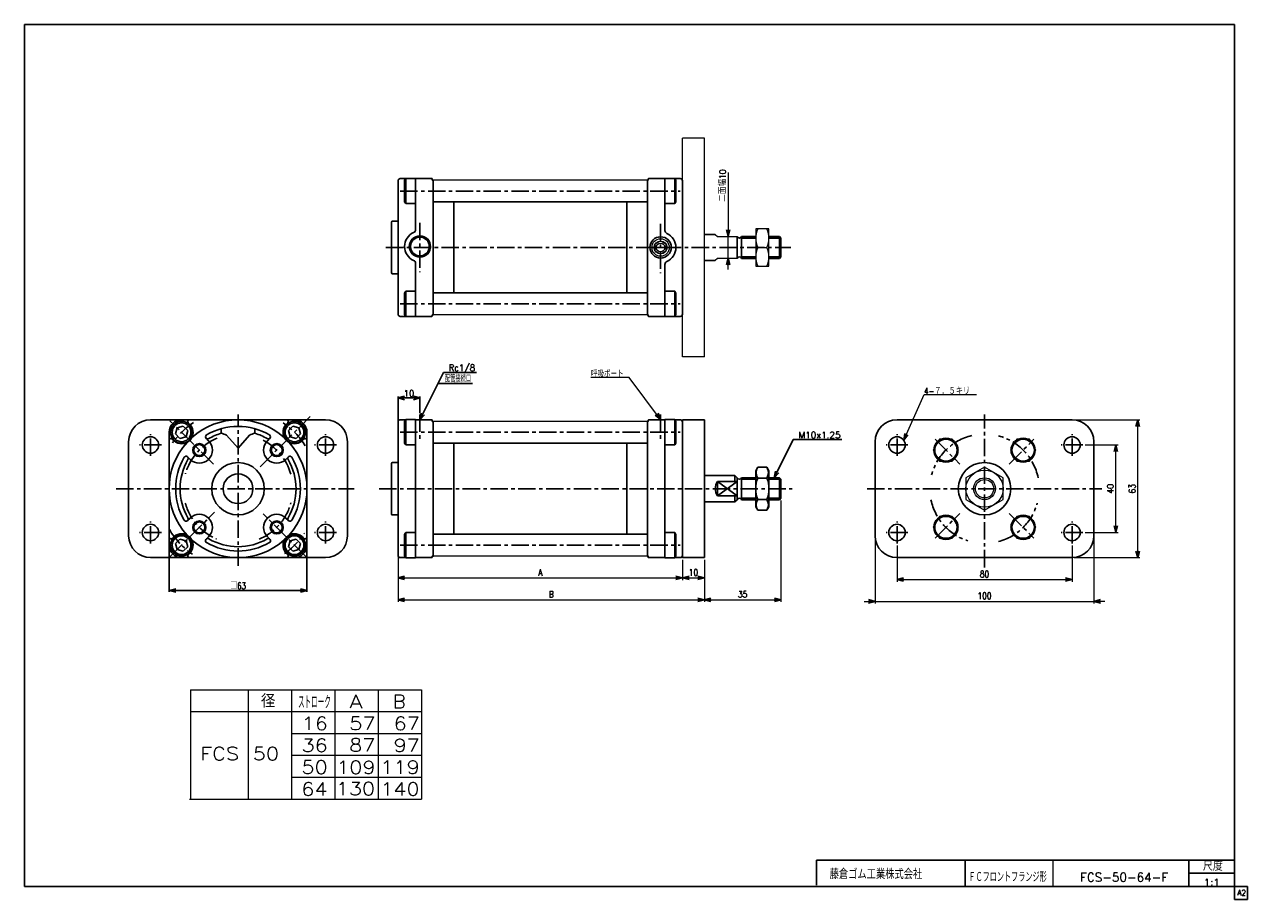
# Model space of a CAD drawing. Header units: millimetres. Extents: x -272 to 287, y -200 to 200.
import ezdxf
from ezdxf.enums import TextEntityAlignment as Align

# ---------------------------------------------------------------- set-up
doc = ezdxf.new("R2010")
doc.units = ezdxf.units.MM
doc.header["$LTSCALE"] = 0.25
doc.linetypes.add('CENTER', pattern=[50.8, 31.75, -6.35, 6.35, -6.35])
doc.layers.add('Layer0016', color=7, linetype='Continuous')
doc.layers.add('ZUWAKU', color=7, linetype='Continuous')
doc.styles.add('FdaStyle0', font='txt.shx', dxfattribs={"width": 0.833333, "bigfont": 'bigfont'})
doc.dimstyles.new('DaDimRotatedStyle', dxfattribs={"dimtxt": 3, "dimasz": 3.000002, "dimexe": 1, "dimexo": 1, "dimgap": 1, "dimtad": 3, "dimdsep": 46, "dimtxsty": 'FdaStyle0', "dimblk1": 'OPEN30', "dimblk2": 'OPEN30', "dimsah": 1, "dimcen": 0.09, "dimclrd": 4, "dimclre": 4, "dimclrt": 4, "dimadec": 0, "dimazin": 2, "dimtfac": 1, "dimtdec": 4, "dimtmove": 0, "dimatfit": 0, "dimfxl": 1, "dimarcsym": 0})

# ---------------------------------------------------------------- blocks, each defined once
blk = doc.blocks.new('_OPEN30')
at = {"color": 0, "linetype": 'ByBlock', "lineweight": -2}
for p, q in [((-1, 0.267949), (0, 0)), ((0, 0), (-1, -0.267949)), ((0, 0), (-1, 0))]:
    blk.add_line(p, q, dxfattribs=at)
blk = doc.blocks.new('DC_GROUP_Φ50_1')
at = {"color": 4, "linetype": 'Continuous', "lineweight": 13}
for p, q in [((166.8, -2.41), (158.3, -7.31)), ((175.3, -7.31), (166.8, -2.41)), ((158.3, -7.31), (158.3, -17.13)), ((175.3, -17.13), (175.3, -7.31)), ((158.3, -17.13), (166.8, -22.04)), ((166.8, -22.04), (175.3, -17.13))]:
    blk.add_line(p, q, dxfattribs=at)
for radius in [8.5, 5, 4.19]:
    blk.add_circle((166.8, -12.22), radius, dxfattribs=at)
blk = doc.blocks.new('DC_GROUP_Φ50_2')
at = {"color": 4, "linetype": 'Continuous', "lineweight": 13}
for p, q in [((4.39, 38.69), (-13.11, 38.69)), ((18.74, 19.49), (4.39, 38.69))]:
    blk.add_line(p, q, dxfattribs=at)
at = {"color": 4, "xscale": 3.000002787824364, "yscale": 2.999989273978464, "rotation": 306.7585028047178}
blk.add_blockref('_OPEN30', (18.74, 19.49), dxfattribs=at)
at = {"color": 4, "style": 'FdaStyle0', "width": 0.833333}
blk.add_text('呼吸ポート', height=3, dxfattribs=at).set_placement((-13.11, 38.69), (1.89, 38.69), align=Align.FIT)
blk = doc.blocks.new('DA_IMAGEDIMGROUP_1')
at = {"color": 4, "linetype": 'Continuous', "lineweight": 13}
for p, q in [((49.65, 132.4), (49.65, 103.06)), ((49.65, 93.06), (49.65, 103.06)), ((49.65, 88.06), (49.65, 93.06))]:
    blk.add_line(p, q, dxfattribs=at)
at = {"color": 4, "xscale": 3.000002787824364, "yscale": 2.999989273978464}
for p, rotation in [((49.65, 103.06), 270), ((49.65, 93.06), 90)]:
    blk.add_blockref('_OPEN30', p, dxfattribs=dict(at, rotation=rotation))
at = {"color": 4, "insert": (48.65, 118.9), "char_height": 3, "width": 22.5, "attachment_point": 7, "rotation": 90, "style": 'FdaStyle0'}
blk.add_mtext('\\T1.00;二面幅10', dxfattribs=at)
blk = doc.blocks.new('DC_GROUP_Φ50_3')
at = {"color": 4, "linetype": 'Continuous', "lineweight": 13}
for p, q in [((68.24, 106.56), (62.24, 106.56)), ((62.24, 106.56), (62.24, 89.56)), ((68.24, 89.56), (68.24, 106.56)), ((63.13, 98.06), (67.34, 98.06)), ((62.24, 89.56), (68.24, 89.56))]:
    blk.add_line(p, q, dxfattribs=at)
for centre, start, end in [((72.68, 102.31), 156.0093, 203.9907), ((57.79, 102.31), 336.0093, 23.9907), ((72.68, 93.81), 156.0093, 203.9907), ((57.79, 93.81), 336.0093, 23.9907)]:
    blk.add_arc(centre, 10.45, start, end, dxfattribs=at)
blk = doc.blocks.new('DC_GROUP_Φ50_4')
at = {"color": 4, "linetype": 'Continuous', "lineweight": 13}
for p, q in [((146.28, 10.41), (143.39, 5.41)), ((152.05, 10.41), (146.28, 10.41)), ((154.94, 5.41), (152.05, 10.41)), ((143.39, 5.41), (146.28, 0.41)), ((146.28, 0.41), (152.05, 0.41)), ((152.05, 0.41), (154.94, 5.41))]:
    blk.add_line(p, q, dxfattribs=at)
blk.add_circle((149.16, 5.41), 5, dxfattribs=at)
blk = doc.blocks.new('DC_GROUP_Φ50_5')
at = {"color": 4, "linetype": 'Continuous', "lineweight": 13}
for p, q in [((146.28, -24.86), (143.39, -29.86)), ((152.05, -24.86), (146.28, -24.86)), ((154.94, -29.86), (152.05, -24.86)), ((143.39, -29.86), (146.28, -34.86)), ((152.05, -34.86), (154.94, -29.86)), ((146.28, -34.86), (152.05, -34.86))]:
    blk.add_line(p, q, dxfattribs=at)
blk.add_circle((149.16, -29.86), 5, dxfattribs=at)
blk = doc.blocks.new('DC_GROUP_Φ50_6')
at = {"color": 4, "linetype": 'Continuous', "lineweight": 13}
for p, q in [((181.54, -24.86), (178.66, -29.86)), ((187.32, -24.86), (181.54, -24.86)), ((190.2, -29.86), (187.32, -24.86)), ((178.66, -29.86), (181.54, -34.86)), ((187.32, -34.86), (190.2, -29.86)), ((181.54, -34.86), (187.32, -34.86))]:
    blk.add_line(p, q, dxfattribs=at)
blk.add_circle((184.43, -29.86), 5, dxfattribs=at)
blk = doc.blocks.new('DC_GROUP_Φ50_7')
at = {"color": 4, "linetype": 'Continuous', "lineweight": 13}
for p, q in [((181.54, 10.41), (178.66, 5.41)), ((187.32, 10.41), (181.54, 10.41)), ((190.2, 5.41), (187.32, 10.41)), ((178.66, 5.41), (181.54, 0.41)), ((181.54, 0.41), (187.32, 0.41)), ((187.32, 0.41), (190.2, 5.41))]:
    blk.add_line(p, q, dxfattribs=at)
blk.add_circle((184.43, 5.41), 5, dxfattribs=at)
blk = doc.blocks.new('*D9')
at = {"color": 4, "linetype": 'Continuous', "lineweight": 13}
for p, q in [((-101.26, -43.72), (-101.26, -53.97)), ((28.74, -44.72), (28.74, -53.97)), ((-101.26, -52.97), (28.74, -52.97))]:
    blk.add_line(p, q, dxfattribs=at)
at = {"color": 4, "xscale": 3.000002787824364, "yscale": 2.999989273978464}
for p, rotation in [((-101.26, -52.97), 180), ((28.74, -52.97), 360)]:
    blk.add_blockref('_OPEN30', p, dxfattribs=dict(at, rotation=rotation))
at = {"color": 4, "insert": (-36.26, -51.97), "char_height": 3, "width": 7.5, "attachment_point": 8, "style": 'FdaStyle0'}
blk.add_mtext('\\T1.00;A', dxfattribs=at)
blk = doc.blocks.new('*D10')
at = {"color": 4, "linetype": 'Continuous', "lineweight": 13}
for p, q in [((28.74, -44.72), (28.74, -53.97)), ((38.74, -44.72), (38.74, -53.97)), ((28.74, -52.97), (38.74, -52.97))]:
    blk.add_line(p, q, dxfattribs=at)
at = {"color": 4, "xscale": 3.000002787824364, "yscale": 2.999989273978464}
for p, rotation in [((28.74, -52.97), 180), ((38.74, -52.97), 360)]:
    blk.add_blockref('_OPEN30', p, dxfattribs=dict(at, rotation=rotation))
at = {"color": 4, "insert": (33.74, -51.97), "char_height": 3, "width": 11.25, "attachment_point": 8, "style": 'FdaStyle0'}
blk.add_mtext('\\T1.00;10', dxfattribs=at)
blk = doc.blocks.new('*D11')
at = {"color": 4, "linetype": 'Continuous', "lineweight": 13}
for p, q in [((-101.26, -43.72), (-101.26, -63.97)), ((38.74, -44.72), (38.74, -63.97)), ((-101.26, -62.97), (38.74, -62.97))]:
    blk.add_line(p, q, dxfattribs=at)
at = {"color": 4, "xscale": 3.000002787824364, "yscale": 2.999989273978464}
for p, rotation in [((-101.26, -62.97), 180), ((38.74, -62.97), 360)]:
    blk.add_blockref('_OPEN30', p, dxfattribs=dict(at, rotation=rotation))
at = {"color": 4, "insert": (-31.26, -61.97), "char_height": 3, "width": 7.5, "attachment_point": 8, "style": 'FdaStyle0'}
blk.add_mtext('\\T1.00;B', dxfattribs=at)
blk = doc.blocks.new('*D12')
at = {"color": 4, "linetype": 'Continuous', "lineweight": 13}
for p, q in [((73.74, -17.55), (73.74, -63.97)), ((38.74, -44.72), (38.74, -63.97)), ((38.74, -62.97), (73.74, -62.97))]:
    blk.add_line(p, q, dxfattribs=at)
at = {"color": 4, "xscale": 3.000002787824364, "yscale": 2.999989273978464}
for p, rotation in [((38.74, -62.97), 180), ((73.74, -62.97), 360)]:
    blk.add_blockref('_OPEN30', p, dxfattribs=dict(at, rotation=rotation))
at = {"color": 4, "insert": (56.24, -61.97), "char_height": 3, "width": 11.25, "attachment_point": 8, "style": 'FdaStyle0'}
blk.add_mtext('\\T1.00;35', dxfattribs=at)
blk = doc.blocks.new('*D13')
at = {"color": 4, "linetype": 'Continuous', "lineweight": 13}
for p, q in [((126.8, -38.22), (126.8, -54.72)), ((206.8, -38.22), (206.8, -54.72)), ((126.8, -53.72), (206.8, -53.72))]:
    blk.add_line(p, q, dxfattribs=at)
at = {"color": 4, "xscale": 3.000002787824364, "yscale": 2.999989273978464}
for p, rotation in [((126.8, -53.72), 180), ((206.8, -53.72), 360)]:
    blk.add_blockref('_OPEN30', p, dxfattribs=dict(at, rotation=rotation))
at = {"color": 4, "insert": (166.8, -52.72), "char_height": 3, "width": 11.25, "attachment_point": 8, "style": 'FdaStyle0'}
blk.add_mtext('\\T1.00;80', dxfattribs=at)
blk = doc.blocks.new('DA_IMAGEDIMGROUP_2')
at = {"color": 4, "linetype": 'Continuous', "lineweight": 13}
for p, q in [((116.8, -34.72), (116.8, -64.72)), ((216.8, -34.72), (216.8, -64.72)), ((111.8, -63.72), (116.8, -63.72)), ((116.8, -63.72), (216.8, -63.72)), ((221.8, -63.72), (216.8, -63.72))]:
    blk.add_line(p, q, dxfattribs=at)
at = {"color": 4, "xscale": 3.000002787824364, "yscale": 2.999989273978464}
for p, rotation in [((116.8, -63.72), 360), ((216.8, -63.72), 180)]:
    blk.add_blockref('_OPEN30', p, dxfattribs=dict(at, rotation=rotation))
at = {"color": 4, "insert": (166.8, -62.72), "char_height": 3, "width": 15, "attachment_point": 8, "style": 'FdaStyle0'}
blk.add_mtext('\\T1.00;100', dxfattribs=at)
blk = doc.blocks.new('*D15')
at = {"color": 4, "linetype": 'Continuous', "lineweight": 13}
for p, q in [((212.8, 7.78), (227.8, 7.78)), ((226.8, -32.22), (226.8, 7.78)), ((212.8, -32.22), (227.8, -32.22))]:
    blk.add_line(p, q, dxfattribs=at)
at = {"color": 4, "xscale": 3.000002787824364, "yscale": 2.999989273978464}
for p, rotation in [((226.8, 7.78), 90), ((226.8, -32.22), 270)]:
    blk.add_blockref('_OPEN30', p, dxfattribs=dict(at, rotation=rotation))
at = {"color": 4, "insert": (225.8, -12.22), "char_height": 3, "width": 11.25, "attachment_point": 8, "rotation": 90, "style": 'FdaStyle0'}
blk.add_mtext('\\T1.00;40', dxfattribs=at)
blk = doc.blocks.new('*D16')
at = {"color": 4, "linetype": 'Continuous', "lineweight": 13}
for p, q in [((207.8, 19.28), (237.8, 19.28)), ((236.8, -43.72), (236.8, 19.28)), ((207.8, -43.72), (237.8, -43.72))]:
    blk.add_line(p, q, dxfattribs=at)
at = {"color": 4, "xscale": 3.000002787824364, "yscale": 2.999989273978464}
for p, rotation in [((236.8, 19.28), 90), ((236.8, -43.72), 270)]:
    blk.add_blockref('_OPEN30', p, dxfattribs=dict(at, rotation=rotation))
at = {"color": 4, "insert": (235.8, -12.22), "char_height": 3, "width": 11.25, "attachment_point": 8, "rotation": 90, "style": 'FdaStyle0'}
blk.add_mtext('\\T1.00;63', dxfattribs=at)
blk = doc.blocks.new('DC_GROUP_Φ50_8')
at = {"color": 4, "linetype": 'Continuous', "lineweight": 13}
for p, q in [((129.84, 9.97), (139.19, 30.91)), ((139.19, 30.91), (163.19, 30.91))]:
    blk.add_line(p, q, dxfattribs=at)
at = {"color": 4, "xscale": 3.000002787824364, "yscale": 2.999989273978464, "rotation": 245.931555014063}
blk.add_blockref('_OPEN30', (129.84, 9.97), dxfattribs=at)
at = {"color": 4, "style": 'FdaStyle0', "width": 0.875}
blk.add_text('4-７．５キリ', height=3, dxfattribs=at).set_placement((139.19, 30.91), (160.19, 30.91), align=Align.FIT)

msp = doc.modelspace()

# ---------------------------------------------------------------- linework, layer by layer
at = {"color": 4, "linetype": 'Continuous', "lineweight": 13}
for p, q in [((28.736, 48.065), (28.736, 148.065)), ((38.736, 148.065), (28.736, 148.065)), ((38.736, 48.065), (38.736, 148.065)), ((12.736, 128.815), (-85.114, 128.815)), ((43.736, 104.065), (44.736, 103.065)), ((44.736, 103.065), (53.736, 103.065)), ((44.736, 93.065), (43.736, 92.065)), ((53.736, 93.065), (44.736, 93.065)), ((12.736, 67.315), (-85.264, 67.315)), ((38.736, 48.065), (28.736, 48.065)), ((12.736, 18.528), (-85.114, 18.528)), ((68.236, -7.897), (68.236, -17.222)), ((12.736, -42.972), (-85.264, -42.972)), ((-196.18, -104.069), (-90.57, -104.069)), ((-196.18, -104.069), (-196.18, -154.069)), ((-169.761, -104.069), (-169.761, -154.069)), ((-149.963, -104.069), (-149.963, -154.069)), ((-130.165, -104.069), (-130.165, -154.069)), ((-110.367, -104.069), (-110.367, -154.069)), ((-90.57, -104.069), (-90.57, -154.069)), ((-196.18, -114.069), (-90.57, -114.069)), ((-149.963, -124.069), (-90.57, -124.069)), ((-149.916, -134.069), (-90.57, -134.069)), ((-149.963, -144.069), (-90.57, -144.069)), ((-196.521, -154.069), (-90.57, -154.069))]:
    msp.add_line(p, q, dxfattribs=at)
at = {"color": 4, "linetype": 'Continuous', "lineweight": 25}
for p, q in [((-100.264, 129.565), (-97.802, 129.565)), ((-97.759, 129.638), (-98.264, 128.765)), ((-98.264, 128.765), (-98.264, 118.965)), ((-97.759, 129.638), (-93.264, 129.638)), ((-97.759, 118.091), (-97.759, 129.638)), ((-93.264, 129.638), (-93.264, 106.254)), ((-93.264, 129.565), (-85.764, 129.565)), ((-85.664, 129.015), (-85.664, 129.465)), ((-85.464, 128.815), (-85.114, 128.815)), ((-85.264, 128.815), (-85.264, 98.065)), ((-85.059, 128.815), (-85.259, 128.615)), ((12.533, 128.815), (12.733, 128.615)), ((12.936, 128.815), (12.586, 128.815)), ((12.736, 98.065), (12.736, 128.815)), ((13.136, 129.015), (13.136, 129.465)), ((20.736, 129.565), (13.236, 129.565)), ((25.232, 129.638), (20.736, 129.638)), ((20.736, 105.811), (20.736, 129.638)), ((25.232, 129.638), (25.736, 128.765)), ((25.232, 118.091), (25.232, 129.638)), ((27.736, 129.565), (25.274, 129.565)), ((25.736, 128.765), (25.736, 118.965)), ((-101.264, 98.065), (-101.264, 128.565)), ((28.736, 98.065), (28.736, 128.565)), ((-98.264, 118.965), (-97.759, 118.091)), ((-93.264, 118.091), (-97.759, 118.091)), ((-85.064, 118.865), (-85.264, 119.065)), ((12.536, 118.865), (-85.064, 118.865)), ((-75.764, 98.065), (-75.764, 118.865)), ((3.236, 98.065), (3.236, 118.865)), ((12.536, 118.865), (12.736, 119.065)), ((20.736, 118.091), (25.232, 118.091)), ((25.736, 118.965), (25.232, 118.091)), ((-93.264, 112.092), (-93.264, 106.254)), ((-104.264, 109.565), (-104.264, 98.065)), ((-103.764, 110.065), (-101.264, 110.065)), ((38.736, 104.065), (43.736, 104.065)), ((53.736, 98.065), (53.736, 103.065)), ((62.236, 103.065), (55.736, 103.065)), ((55.736, 103.065), (55.736, 98.065)), ((62.228, 102.39), (55.736, 102.39)), ((73.061, 103.065), (68.236, 103.065)), ((73.736, 102.39), (68.236, 102.39)), ((73.736, 102.39), (73.061, 103.065)), ((73.061, 103.065), (73.061, 98.065)), ((73.736, 98.065), (73.736, 102.39)), ((-104.264, 86.565), (-104.264, 98.065)), ((-101.264, 98.065), (-101.264, 67.565)), ((-85.264, 67.315), (-85.264, 98.065)), ((-75.764, 98.065), (-75.764, 77.265)), ((3.236, 98.065), (3.236, 77.265)), ((12.736, 98.065), (12.736, 67.315)), ((28.736, 98.065), (28.736, 67.565)), ((53.736, 98.065), (53.736, 93.065)), ((55.736, 93.065), (55.736, 98.065)), ((73.061, 93.065), (73.061, 98.065)), ((73.736, 98.065), (73.736, 93.74)), ((-93.264, 66.491), (-93.264, 90.762)), ((20.736, 90.319), (20.736, 66.491)), ((20.736, 84.991), (20.736, 90.319)), ((38.736, 92.065), (43.736, 92.065)), ((62.228, 93.74), (55.736, 93.74)), ((62.255, 93.065), (55.736, 93.065)), ((73.736, 93.74), (68.236, 93.74)), ((73.061, 93.065), (68.236, 93.065)), ((73.736, 93.74), (73.061, 93.065)), ((-103.764, 86.065), (-101.264, 86.065)), ((-98.264, 77.165), (-97.759, 78.038)), ((-98.264, 67.365), (-98.264, 77.165)), ((-93.264, 78.038), (-97.759, 78.038)), ((-97.759, 78.038), (-97.759, 66.491)), ((-85.064, 77.265), (-85.264, 77.065)), ((12.536, 77.265), (-85.064, 77.265)), ((12.536, 77.265), (12.736, 77.065)), ((20.736, 78.038), (25.232, 78.038)), ((25.736, 77.165), (25.232, 78.038)), ((25.232, 78.038), (25.232, 66.491)), ((25.736, 67.365), (25.736, 77.165)), ((-97.759, 66.491), (-98.264, 67.365)), ((-85.664, 67.115), (-85.664, 66.665)), ((-85.464, 67.315), (-85.114, 67.315)), ((-85.032, 67.323), (-85.264, 67.555)), ((12.531, 67.313), (12.731, 67.513)), ((12.936, 67.315), (12.586, 67.315)), ((13.136, 67.115), (13.136, 66.665)), ((25.232, 66.491), (25.736, 67.365)), ((-100.264, 66.565), (-97.802, 66.565)), ((-97.759, 66.491), (-93.264, 66.491)), ((-93.264, 66.565), (-85.764, 66.565)), ((20.736, 66.565), (13.236, 66.565)), ((25.232, 66.491), (20.736, 66.491)), ((27.736, 66.565), (25.274, 66.565)), ((-91.264, 19.278), (-80.428, 40.949)), ((-80.464, 40.967), (-65.464, 40.967)), ((-82.942, 35.922), (-67.261, 35.922)), ((-101.264, 18.878), (-101.264, 29.878)), ((-101.264, 29.278), (-91.264, 29.278)), ((-91.264, 22.378), (-91.264, 29.878)), ((-214.387, 19.278), (-134.387, 19.278)), ((-200.187, 19.278), (-174.387, 19.278)), ((-196.227, 17.023), (-197.116, 17.912)), ((-148.587, 19.278), (-174.387, 19.278)), ((-152.547, 17.023), (-151.658, 17.912)), ((-101.264, -12.222), (-101.264, 18.278)), ((-100.264, 19.278), (-97.802, 19.278)), ((-97.759, 19.351), (-98.264, 18.478)), ((-98.264, 18.478), (-98.264, 8.678)), ((-97.759, 19.351), (-93.264, 19.351)), ((-97.759, 7.804), (-97.759, 19.351)), ((-93.264, 19.351), (-93.264, -12.222)), ((-93.264, 19.278), (-85.764, 19.278)), ((-85.664, 18.728), (-85.664, 19.178)), ((-85.464, 18.528), (-85.114, 18.528)), ((-85.264, 18.528), (-85.264, -12.222)), ((-85.059, 18.528), (-85.259, 18.328)), ((12.533, 18.528), (12.733, 18.328)), ((12.936, 18.528), (12.586, 18.528)), ((12.736, -12.222), (12.736, 18.528)), ((13.136, 18.728), (13.136, 19.178)), ((20.736, 19.278), (13.236, 19.278)), ((25.232, 19.351), (20.736, 19.351)), ((20.736, -12.222), (20.736, 19.351)), ((25.232, 19.351), (25.736, 18.478)), ((25.232, 7.804), (25.232, 19.351)), ((27.736, 19.278), (25.274, 19.278)), ((25.736, 18.478), (25.736, 8.678)), ((28.736, 19.278), (28.736, -43.722)), ((28.736, 19.278), (38.736, 19.278)), ((28.736, 19.278), (28.736, -43.722)), ((28.736, 19.278), (38.736, 19.278)), ((28.736, -12.222), (28.736, 18.278)), ((38.736, 19.278), (38.736, -43.722)), ((38.736, 19.278), (38.736, -43.722)), ((126.798, 19.278), (206.798, 19.278)), ((-205.887, -38.022), (-205.887, 13.578)), ((-202.228, 15.619), (-202.976, 12.831)), ((-202.976, 12.831), (-200.934, 10.789)), ((-199.44, 16.366), (-202.228, 15.619)), ((-200.934, 10.789), (-198.146, 11.537)), ((-197.399, 14.325), (-199.44, 16.366)), ((-198.146, 11.537), (-197.399, 14.325)), ((-182.137, 15.204), (-182.137, 13.119)), ((-174.387, 6.278), (-179.617, 12.301)), ((-174.387, 6.278), (-169.157, 12.301)), ((-166.637, 15.204), (-166.637, 13.119)), ((-149.334, 16.366), (-151.376, 14.325)), ((-151.376, 14.325), (-150.628, 11.537)), ((-150.628, 11.537), (-147.84, 10.789)), ((-146.546, 15.619), (-149.334, 16.366)), ((-147.84, 10.789), (-145.799, 12.831)), ((-145.799, 12.831), (-146.546, 15.619)), ((-142.887, -38.022), (-142.887, 13.578)), ((-224.387, -33.722), (-224.387, 9.278)), ((-203.632, 9.618), (-204.521, 10.507)), ((-188.949, 10.825), (-187.822, 9.698)), ((-159.825, 10.825), (-160.952, 9.698)), ((-145.142, 9.618), (-144.253, 10.507)), ((-124.387, 9.278), (-124.387, -33.722)), ((-98.264, 8.678), (-97.759, 7.804)), ((-93.264, 7.804), (-97.759, 7.804)), ((-85.064, 8.578), (-85.264, 8.778)), ((12.536, 8.578), (-85.064, 8.578)), ((-75.764, -12.222), (-75.764, 8.578)), ((3.236, -12.222), (3.236, 8.578)), ((12.536, 8.578), (12.736, 8.778)), ((20.736, 7.804), (25.232, 7.804)), ((25.736, 8.678), (25.232, 7.804)), ((70.649, -7.222), (79.376, 10.232)), ((79.376, 10.232), (101.576, 10.232)), ((116.798, -33.722), (116.798, 9.278)), ((216.798, 9.278), (216.798, -33.722)), ((-197.435, 2.34), (-196.307, 1.213)), ((-151.34, 2.34), (-152.467, 1.213)), ((-104.264, -0.722), (-104.264, -12.222)), ((-103.764, -0.222), (-101.264, -0.222)), ((63.14, -2.407), (62.236, -3.972)), ((62.236, -20.472), (62.236, -3.972)), ((63.14, -2.412), (67.333, -2.412)), ((67.333, -2.407), (68.236, -3.972)), ((68.236, -20.472), (68.236, -3.972)), ((38.736, -6.222), (52.736, -6.222)), ((44.736, -8.907), (44.736, -15.537)), ((44.736, -8.907), (53.736, -8.907)), ((44.736, -15.537), (53.736, -8.907)), ((44.736, -8.907), (53.736, -15.537)), ((52.736, -6.222), (53.736, -7.222)), ((52.736, -6.222), (52.736, -8.907)), ((53.736, -12.222), (53.736, -7.222)), ((62.236, -7.222), (55.736, -7.222)), ((55.736, -7.222), (55.736, -12.222)), ((62.236, -7.897), (55.736, -7.897)), ((63.14, -7.315), (67.333, -7.315)), ((73.061, -7.222), (68.236, -7.222)), ((73.736, -7.897), (68.236, -7.897)), ((73.736, -7.897), (73.061, -7.222)), ((73.061, -7.222), (73.061, -12.222)), ((73.736, -12.222), (73.736, -7.897)), ((-104.264, -23.722), (-104.264, -12.222)), ((-101.264, -12.222), (-101.264, -42.722)), ((-93.264, -43.796), (-93.264, -12.222)), ((-85.264, -42.972), (-85.264, -12.222)), ((-75.764, -12.222), (-75.764, -33.022)), ((3.236, -12.222), (3.236, -33.022)), ((12.736, -12.222), (12.736, -42.972)), ((20.736, -12.222), (20.736, -43.796)), ((28.736, -12.222), (28.736, -42.722)), ((44.736, -15.537), (53.736, -15.537)), ((52.736, -18.222), (52.736, -15.537)), ((53.736, -12.222), (53.736, -17.222)), ((55.736, -17.222), (55.736, -12.222)), ((62.236, -16.547), (55.736, -16.547)), ((73.736, -16.547), (68.236, -16.547)), ((73.061, -17.222), (73.061, -12.222)), ((73.736, -16.547), (73.061, -17.222)), ((73.736, -12.222), (73.736, -16.547)), ((38.736, -18.222), (52.736, -18.222)), ((52.736, -18.222), (53.736, -17.222)), ((62.236, -17.222), (55.736, -17.222)), ((63.14, -22.037), (62.236, -20.472)), ((63.088, -17.13), (67.333, -17.13)), ((67.333, -22.037), (63.14, -22.037)), ((67.333, -22.037), (68.236, -20.472)), ((73.061, -17.222), (68.236, -17.222)), ((-197.435, -26.784), (-196.307, -25.657)), ((-151.34, -26.784), (-152.467, -25.657)), ((-103.764, -24.222), (-101.264, -24.222)), ((-98.264, -33.122), (-97.759, -32.249)), ((-98.264, -42.922), (-98.264, -33.122)), ((-93.264, -32.249), (-97.759, -32.249)), ((-97.759, -32.249), (-97.759, -43.796)), ((-85.064, -33.022), (-85.264, -33.222)), ((12.536, -33.022), (-85.064, -33.022)), ((12.536, -33.022), (12.736, -33.222)), ((20.736, -32.249), (25.232, -32.249)), ((25.736, -33.122), (25.232, -32.249)), ((25.232, -32.249), (25.232, -43.796)), ((25.736, -42.922), (25.736, -33.122)), ((-205.887, -38.622), (-205.887, -59.322)), ((-203.632, -34.062), (-204.521, -34.951)), ((-200.934, -35.234), (-202.976, -37.275)), ((-202.976, -37.275), (-202.228, -40.063)), ((-198.146, -35.981), (-200.934, -35.234)), ((-199.44, -40.811), (-197.399, -38.769)), ((-197.399, -38.769), (-198.146, -35.981)), ((-188.949, -35.27), (-187.822, -34.142)), ((-159.825, -35.27), (-160.952, -34.142)), ((-150.628, -35.981), (-151.376, -38.769)), ((-151.376, -38.769), (-149.334, -40.811)), ((-147.84, -35.234), (-150.628, -35.981)), ((-145.799, -37.275), (-147.84, -35.234)), ((-146.546, -40.063), (-145.799, -37.275)), ((-145.142, -34.062), (-144.253, -34.951)), ((-142.887, -38.622), (-142.887, -59.322)), ((-134.387, -43.722), (-214.387, -43.722)), ((-202.228, -40.063), (-199.44, -40.811)), ((-200.187, -43.722), (-174.387, -43.722)), ((-196.227, -41.467), (-197.116, -42.356)), ((-148.587, -43.722), (-174.387, -43.722)), ((-152.547, -41.467), (-151.658, -42.356)), ((-149.334, -40.811), (-146.546, -40.063)), ((-100.264, -43.722), (-97.802, -43.722)), ((-97.759, -43.796), (-98.264, -42.922)), ((-97.759, -43.796), (-93.264, -43.796)), ((-93.264, -43.722), (-85.764, -43.722)), ((-85.664, -43.172), (-85.664, -43.622)), ((-85.464, -42.972), (-85.114, -42.972)), ((-85.032, -42.964), (-85.264, -42.732)), ((12.531, -42.974), (12.731, -42.774)), ((12.936, -42.972), (12.586, -42.972)), ((13.136, -43.172), (13.136, -43.622)), ((20.736, -43.722), (13.236, -43.722)), ((25.232, -43.796), (20.736, -43.796)), ((25.232, -43.796), (25.736, -42.922)), ((27.736, -43.722), (25.274, -43.722)), ((28.736, -43.722), (38.736, -43.722)), ((28.736, -43.722), (38.736, -43.722)), ((206.798, -43.722), (126.798, -43.722)), ((-205.887, -58.722), (-142.887, -58.722))]:
    msp.add_line(p, q, dxfattribs=at)
at = {"color": 4, "linetype": 'CENTER', "lineweight": 25}
for p, q in [((-100.264, 123.865), (27.736, 123.865)), ((-91.264, 109.343), (-91.264, 86.787)), ((18.736, 108.901), (18.736, 86.344)), ((-106.764, 98.065), (78.222, 98.065)), ((-100.264, 72.265), (27.736, 72.265)), ((-185.627, -0.983), (-205.5, 18.891)), ((-174.387, -47.397), (-174.387, 21.778)), ((-164.319, -2.154), (-141.391, 20.774)), ((-91.264, 21.778), (-91.264, 10.295)), ((18.736, 21.778), (18.736, 10.295)), ((166.798, -48.148), (166.798, 21.778)), ((-214.387, 2.778), (-214.387, 12.778)), ((-134.387, 2.778), (-134.387, 12.778)), ((-100.264, 13.578), (27.736, 13.578)), ((126.798, 2.778), (126.798, 12.778)), ((206.798, 2.778), (206.798, 12.778)), ((-209.387, 7.778), (-219.387, 7.778)), ((-129.387, 7.778), (-139.387, 7.778)), ((131.798, 7.778), (121.798, 7.778)), ((144.215, 10.361), (155.506, -0.931)), ((178.089, -0.931), (189.381, 10.361)), ((211.798, 7.778), (201.798, 7.778)), ((-230.067, -12.222), (-121.243, -12.222)), ((-109.833, -12.222), (78.894, -12.222)), ((113.157, -12.222), (220.371, -12.222)), ((-214.387, -37.222), (-214.387, -27.222)), ((-205.5, -43.335), (-185.07, -22.905)), ((-143.274, -43.335), (-162.849, -23.761)), ((-134.387, -37.222), (-134.387, -27.222)), ((126.798, -37.222), (126.798, -27.222)), ((144.215, -34.805), (155.506, -23.514)), ((178.089, -23.514), (189.381, -34.805)), ((206.798, -37.222), (206.798, -27.222)), ((-209.387, -32.222), (-219.387, -32.222)), ((-129.387, -32.222), (-139.387, -32.222)), ((131.798, -32.222), (121.798, -32.222)), ((211.798, -32.222), (201.798, -32.222)), ((-100.264, -38.022), (27.736, -38.022))]:
    msp.add_line(p, q, dxfattribs=at)
at = {"color": 4, "linetype": 'Continuous', "lineweight": 25}
for centre, radius in [((-91.264, 98.508), 4.864), ((-91.264, 98.508), 4.283), ((18.736, 98.065), 4.864), ((-200.187, 13.578), 5), ((-200.197, 13.587), 4.294), ((-148.587, 13.578), 5), ((-148.578, 13.587), 4.294), ((-214.387, 7.778), 3.75), ((-134.387, 7.778), 3.75), ((126.798, 7.778), 3.75), ((206.798, 7.778), 3.75), ((-192.065, 5.456), 3), ((-192.065, 5.456), 2.5), ((-156.709, 5.456), 3), ((-156.709, 5.456), 2.5), ((149.164, 5.411), 5.5), ((184.431, 5.411), 5.5), ((-174.387, -12.222), 12), ((-174.387, -12.222), 12), ((-174.387, -12.222), 6.8), ((-174.387, -12.222), 6.8), ((166.798, -12.222), 12), ((-192.065, -29.9), 3), ((-192.065, -29.9), 2.5), ((-156.709, -29.9), 3), ((-156.709, -29.9), 2.5), ((149.164, -29.856), 5.5), ((184.431, -29.856), 5.5), ((-214.387, -32.222), 3.75), ((-200.187, -38.022), 5), ((-148.587, -38.022), 5), ((-134.387, -32.222), 3.75), ((126.798, -32.222), 3.75), ((206.798, -32.222), 3.75), ((-200.197, -38.032), 4.294), ((-148.578, -38.032), 4.294)]:
    msp.add_circle(centre, radius, dxfattribs=at)
for centre, radius, start, end in [((-100.264, 128.565), 1, 90, 180), ((-85.764, 129.465), 0.1, 0, 90), ((-85.464, 129.015), 0.2, 180, 270), ((12.936, 129.015), 0.2, 270, 0), ((13.236, 129.465), 0.1, 90, 180), ((27.736, 128.565), 1, 0, 90), ((-103.764, 109.565), 0.5, 90, 180), ((-94.764, 106.254), 1.5, 294.31574, 0), ((-91.264, 98.508), 7, 114.31574, 245.68426), ((22.236, 105.811), 1.5, 180, 245.68426), ((18.736, 98.065), 7, 294.31574, 65.68426), ((54.736, 103.468), 1.078, 201.9613, 338.0387), ((-94.764, 90.762), 1.5, 0, 65.68426), ((22.236, 90.319), 1.5, 114.31574, 180), ((54.736, 92.662), 1.078, 21.9613, 158.0387), ((-103.764, 86.565), 0.5, 180, 270), ((-100.264, 67.565), 1, 180, 270), ((-85.464, 67.115), 0.2, 90, 180), ((12.936, 67.115), 0.2, 0, 90), ((27.736, 67.565), 1, 270, 360), ((-85.764, 66.665), 0.1, 270, 0), ((13.236, 66.665), 0.1, 180, 270), ((-214.387, 9.278), 10, 90, 180), ((-200.187, 13.578), 5.7, 90, 180), ((-200.197, 13.587), 5.25, 229.12415, 40.87585), ((-196.55, 18.478), 0.8, 90, 225), ((-174.387, -12.222), 31.5, 47.70516, 132.29484), ((-148.578, 13.587), 5.25, 139.12415, 310.87585), ((-152.224, 18.478), 0.8, 315, 90), ((-148.587, 13.578), 5.7, 0, 90), ((-134.387, 9.278), 10, 0, 90), ((-100.264, 18.278), 1, 90, 180), ((-85.764, 19.178), 0.1, 0, 90), ((-85.464, 18.728), 0.2, 180, 270), ((12.936, 18.728), 0.2, 270, 0), ((13.236, 19.178), 0.1, 90, 180), ((27.736, 18.278), 1, 0, 90), ((126.798, 9.278), 10, 90, 180), ((206.798, 9.278), 10, 0, 90), ((-188.242, 11.532), 1, 120.25335, 300.25335), ((-174.387, -12.222), 28.5, 59.74665, 120.25335), ((-174.387, -12.222), 26.5, 107.00486, 120.25335), ((-184.287, 2.205), 11.124, 65.17515, 78.85552), ((-164.487, 2.205), 11.124, 101.14448, 114.82485), ((-174.387, -12.222), 26.5, 59.74665, 72.99514), ((-160.532, 11.532), 1, 239.74665, 59.74665), ((-205.087, 9.941), 0.8, 45, 180), ((-174.387, -12.222), 31.5, 137.70516, 222.29484), ((-192.065, 5.456), 6, 225, 45), ((-156.709, 5.456), 6, 135, 315), ((-174.387, -12.222), 31.5, 317.70516, 42.29484), ((-143.687, 9.941), 0.8, 360, 135), ((-174.387, -12.222), 28.5, 149.74665, 210.25335), ((-174.387, -12.222), 26.5, 149.74665, 210.25335), ((-198.142, 1.633), 1, 329.74665, 149.74665), ((-150.632, 1.633), 1, 30.25335, 210.25335), ((-174.387, -12.222), 26.5, 329.74665, 30.25335), ((-174.387, -12.222), 28.5, 329.74665, 30.25335), ((-103.764, -0.722), 0.5, 90, 180), ((67.39, -4.861), 4.907, 150.00001, 209.99999), ((63.083, -4.861), 4.907, 330.00001, 29.99999), ((49.731, -12.222), 5.995, 146.42717, 213.57283), ((54.736, -6.819), 1.078, 201.9613, 338.0387), ((76.015, -12.222), 13.779, 159.136, 200.864), ((54.457, -12.222), 13.779, 339.136, 20.864), ((54.736, -17.625), 1.078, 21.9613, 158.0387), ((67.39, -19.583), 4.907, 150.00001, 209.99999), ((63.083, -19.583), 4.907, 330.00001, 29.99999), ((-198.142, -26.077), 1, 210.25335, 30.25335), ((-192.065, -29.9), 6, 315, 135), ((-156.709, -29.9), 6, 45, 225), ((-150.632, -26.077), 1, 149.74665, 329.74665), ((-103.764, -23.722), 0.5, 180, 270), ((-200.197, -38.032), 5.25, 319.12415, 130.87585), ((-148.578, -38.032), 5.25, 49.12415, 220.87585), ((-214.387, -33.722), 10, 180, 270), ((-205.087, -34.385), 0.8, 180, 315), ((-200.187, -38.022), 5.7, 180, 270), ((-174.387, -12.222), 31.5, 227.70516, 312.11821), ((-188.242, -35.977), 1, 59.74665, 239.74665), ((-174.387, -12.222), 28.5, 239.74665, 300.25335), ((-174.387, -12.222), 26.5, 239.74665, 300.25335), ((-160.532, -35.977), 1, 300.25335, 120.25335), ((-148.587, -38.022), 5.7, 270, 0), ((-143.687, -34.385), 0.8, 225, 360), ((-134.387, -33.722), 10, 270, 0), ((126.798, -33.722), 10, 180, 270), ((206.798, -33.722), 10, 270, 0), ((-196.55, -42.922), 0.8, 135, 270), ((-152.224, -42.922), 0.8, 270, 45), ((-100.264, -42.722), 1, 180, 270), ((-85.764, -43.622), 0.1, 270, 0), ((-85.464, -43.172), 0.2, 90, 180), ((12.936, -43.172), 0.2, 0, 90), ((13.236, -43.622), 0.1, 180, 270), ((27.736, -42.722), 1, 270, 360)]:
    msp.add_arc(centre, radius, start, end, dxfattribs=at)
at = {"color": 4, "linetype": 'CENTER', "lineweight": 25}
for centre, radius, start, end in [((-174.387, -12.222), 36.5, 123.77597, 144.99255), ((-174.387, -12.222), 36.5, 32.60905, 55.58413), ((166.798, -12.222), 25, 103.46824, 165.36592), ((166.798, -12.222), 25, 11.6255, 75.20831), ((-174.387, -12.222), 25, 112.56407, 164.01095), ((-174.387, -12.222), 25, 15.41716, 64.52273), ((-174.387, -12.222), 25, 195.22411, 246.66588), ((-174.387, -12.222), 25, 292.56407, 345.20326), ((166.798, -12.222), 25, 191.73901, 252.34152), ((166.798, -12.222), 25, 284.78535, 344.80288), ((-174.387, -12.222), 36.5, 210.68544, 235.17964), ((-174.387, -12.222), 36.5, 305.64104, 326.158)]:
    msp.add_arc(centre, radius, start, end, dxfattribs=at)
at = {"layer": 'Layer0016', "color": 4, "linetype": 'Continuous', "lineweight": 13}
for p, q in [((18.736, 101.015), (16.181, 99.54)), ((21.291, 99.54), (18.736, 101.015)), ((16.181, 99.54), (16.181, 96.59)), ((16.181, 96.59), (18.736, 95.115)), ((18.736, 95.115), (21.291, 96.59)), ((21.291, 96.59), (21.291, 99.54))]:
    msp.add_line(p, q, dxfattribs=at)
at = {"layer": 'Layer0016', "color": 4, "linetype": 'CENTER', "lineweight": 25}
msp.add_line((12.8, 98.065), (24.797, 98.065), dxfattribs=at)
at = {"layer": 'Layer0016', "color": 4, "linetype": 'Continuous', "lineweight": 13}
for radius in [4.864, 3.998, 2.95, 2]:
    msp.add_circle((18.736, 98.065), radius, dxfattribs=at)
at = {"layer": 'ZUWAKU', "color": 5, "linetype": 'Continuous', "lineweight": 25}
for p, q in [((281, 200), (-272, 200)), ((-272, -194), (-272, 200)), ((281, -200), (281, 200)), ((287, -194), (-272, -194)), ((287, -200), (287, -194)), ((287, -200), (281, -200))]:
    msp.add_line(p, q, dxfattribs=at)
at = {"layer": 'ZUWAKU', "color": 4, "linetype": 'Continuous', "lineweight": 25}
for p, q in [((90, -182), (281, -182)), ((90, -193.465), (90, -182)), ((158, -182), (158, -194)), ((260.135, -194), (260.135, -182)), ((260.135, -188), (281, -188))]:
    msp.add_line(p, q, dxfattribs=at)
at = {"layer": 'ZUWAKU', "color": 4, "linetype": 'Continuous', "lineweight": 13}
msp.add_line((198, -182), (198, -194), dxfattribs=at)

# ---------------------------------------------------------------- block references
at = {"linetype": 'Continuous'}
for name in ['DA_IMAGEDIMGROUP_1', 'DC_GROUP_Φ50_3', 'DC_GROUP_Φ50_2', 'DC_GROUP_Φ50_8', 'DC_GROUP_Φ50_4', 'DC_GROUP_Φ50_7', 'DC_GROUP_Φ50_1', 'DC_GROUP_Φ50_5', 'DC_GROUP_Φ50_6', 'DA_IMAGEDIMGROUP_2']:
    msp.add_blockref(name, (0, 0), dxfattribs=at)
at = {"color": 4, "xscale": 3.000002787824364, "yscale": 2.999989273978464}
for p, rotation in [((-101.264, 29.278), 180), ((-91.264, 29.278), 360), ((-91.264, 19.278), 243.434948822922), ((70.649, -7.222), 243.4349488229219), ((-205.887, -58.722), 180), ((-142.887, -58.722), 360)]:
    msp.add_blockref('_OPEN30', p, dxfattribs=dict(at, rotation=rotation))

# ---------------------------------------------------------------- texts
at = {"color": 4, "style": 'FdaStyle0'}
for s, height, width, p, p2 in [('Rc1/8', 3, 0.8, (-78.064, 41.567), (-66.064, 41.567)), ('配管接続口', 3, 0.666667, (-79.861, 36.522), (-67.861, 36.522)), ('10', 3, 0.8, (-98.664, 29.878), (-93.864, 29.878)), ('M10x1.25', 3, 0.8, (81.776, 10.832), (100.976, 10.832)), ('□63', 3, 0.75, (-177.987, -58.122), (-170.787, -58.122)), ('   径', 6, 0.952381, (-181.334, -112.234), (-157.334, -112.234)), ('ストローク', 6, 0.416667, (-146.964, -112.737), (-131.964, -112.737)), ('ＦＣフロントフランジ形', 4, 0.619377, (159.42, -191.883), (195.22, -191.883)), ('FCS-50-64-F', 4, 0.820408, (210.492, -191.795), (250.692, -191.795)), ('1:1', 3, 0.8, (267.026, -193.595), (274.226, -193.595))]:
    msp.add_text(s, height=height, dxfattribs=dict(at, width=width)).set_placement(p, p2, align=Align.FIT)
for s, p, p2 in [('A', (-123.511, -112.49), (-117.511, -112.49)), ('B', (-103.713, -112.49), (-97.713, -112.49)), ('16', (-145.309, -122.49), (-133.309, -122.49)), ('57', (-123.511, -122.49), (-111.511, -122.49)), ('67', (-103.255, -122.49), (-91.255, -122.49)), ('36', (-145.362, -132.49), (-133.362, -132.49)), ('87', (-123.598, -132.345), (-111.598, -132.345)), ('97', (-103.308, -132.49), (-91.308, -132.49)), ('FCS 50', (-191.642, -136.314), (-155.642, -136.314)), ('50', (-145.415, -142.49), (-133.415, -142.49)), ('109', (-129.518, -142.593), (-111.518, -142.593)), ('119', (-109.361, -142.49), (-91.361, -142.49)), ('64', (-145.469, -152.49), (-133.469, -152.49)), ('130', (-129.722, -152.344), (-111.722, -152.344)), ('140', (-109.415, -152.49), (-91.415, -152.49))]:
    msp.add_text(s, height=6, dxfattribs=at).set_placement(p, p2, align=Align.FIT)
at = {"layer": 'ZUWAKU', "color": 4, "style": 'FdaStyle0'}
for s, height, width, p, p2 in [('尺度', 3.8, 0.749175, (266.615, -186.78), (275.695, -186.78)), ('藤倉ゴム工業株式会社', 4.5, 0.652778, (96.013, -190.657), (138.313, -190.657))]:
    msp.add_text(s, height=height, dxfattribs=dict(at, width=width)).set_placement(p, p2, align=Align.FIT)
at = {"layer": 'ZUWAKU', "color": 7, "style": 'FdaStyle0', "width": 0.8}
msp.add_text('A2', height=2.5, dxfattribs=at).set_placement((282.307, -198.125), (286.307, -198.125), align=Align.FIT)

# ---------------------------------------------------------------- dimensions: what is measured, and where the dimension line sits
at = {"linetype": 'Continuous', "lineweight": 13}
for base, p1, p2, picture, middle in [((236.798, 19.278), (206.798, -43.722), (206.798, 19.278), '*D16', (236.798, -12.222)), ((226.798, 7.778), (211.798, -32.222), (211.798, 7.778), '*D15', (226.798, -12.222))]:
    dim = msp.add_linear_dim(base=base, p1=p1, p2=p2, angle=90, dimstyle='DaDimRotatedStyle', override={"dimtxt": 3, "dimasz": 3.000002, "dimexe": 1, "dimexo": 1, "dimgap": 1, "dimtad": 3, "dimtih": 0, "dimtoh": 0, "dimdec": 2, "dimzin": 8, "dimtxsty": 'FdaStyle0', "dimblk1": 'OPEN30', "dimblk2": 'OPEN30', "dimsah": 1, "dimclrd": 4, "dimclre": 4, "dimclrt": 4, "dimazin": 2, "dimtofl": 1, "dimatfit": 0, "dimtolj": 0, "dimtzin": 8}, dxfattribs=at)
    dim.commit()
    dim.dimension.update_dxf_attribs({"geometry": picture, "text_midpoint": middle})
for base, p1, p2, picture, middle in [((73.736, -62.972), (38.736, -43.722), (73.736, -16.547), '*D12', (56.236, -62.972)), ((206.798, -53.722), (126.798, -37.222), (206.798, -37.222), '*D13', (166.798, -53.722)), ((38.736, -52.972), (28.736, -43.722), (38.736, -43.722), '*D10', (33.736, -52.972))]:
    dim = msp.add_linear_dim(base=base, p1=p1, p2=p2, dimstyle='DaDimRotatedStyle', override={"dimtxt": 3, "dimasz": 3.000002, "dimexe": 1, "dimexo": 1, "dimgap": 1, "dimtad": 3, "dimtih": 0, "dimtoh": 0, "dimdec": 2, "dimzin": 8, "dimtxsty": 'FdaStyle0', "dimblk1": 'OPEN30', "dimblk2": 'OPEN30', "dimsah": 1, "dimclrd": 4, "dimclre": 4, "dimclrt": 4, "dimazin": 2, "dimtofl": 1, "dimatfit": 0, "dimtolj": 0, "dimtzin": 8}, dxfattribs=at)
    dim.commit()
    dim.dimension.update_dxf_attribs({"geometry": picture, "text_midpoint": middle})
for base, p2, text, picture, middle in [((28.736, -52.972), (28.736, -43.722), 'A', '*D9', (-36.264, -52.972)), ((38.736, -62.972), (38.736, -43.722), 'B', '*D11', (-31.264, -62.972))]:
    dim = msp.add_linear_dim(base=base, p1=(-101.264, -42.722), p2=p2, text=text, dimstyle='DaDimRotatedStyle', override={"dimtxt": 3, "dimasz": 3.000002, "dimexe": 1, "dimexo": 1, "dimgap": 1, "dimtad": 3, "dimtih": 0, "dimtoh": 0, "dimdec": 2, "dimzin": 8, "dimtxsty": 'FdaStyle0', "dimblk1": 'OPEN30', "dimblk2": 'OPEN30', "dimsah": 1, "dimclrd": 4, "dimclre": 4, "dimclrt": 4, "dimazin": 2, "dimtofl": 1, "dimatfit": 0, "dimtolj": 0, "dimtzin": 8}, dxfattribs=at)
    dim.commit()
    dim.dimension.update_dxf_attribs({"geometry": picture, "text_midpoint": middle})

doc.saveas('drawing.dxf')
